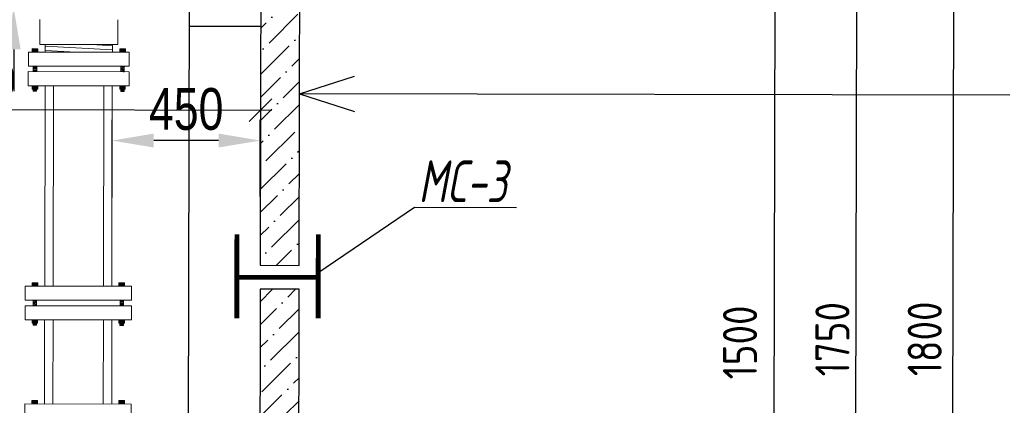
# Model space of a CAD drawing. Extents: x 0 to 361260, y 0 to 4201817.
# Tile 238 of 256: x 360056 to 360115, y 4201040 to 4201063. Entities that reach past the tile are written whole.
import ezdxf

# ---------------------------------------------------------------- set-up
doc = ezdxf.new("R2010")
doc.units = 0
doc.header["$LTSCALE"] = 0.5
doc.header["$MEASUREMENT"] = 0
doc.header["$PDMODE"] = 32
doc.header["$PDSIZE"] = 0.3
doc.layers.add("navro'z", color=7, linetype='Continuous')
doc.layers.add('Д25', color=4, linetype='Continuous')
doc.styles.add('Nurbek', font='isocpeui.ttf')
doc.styles.add('ROMANS', font='romans.shx', dxfattribs={"width": 0.8})
doc.dimstyles.new('ISO-25', dxfattribs={"dimtxt": 2.5, "dimasz": 2.5, "dimexe": 1.25, "dimexo": 0.625, "dimtad": 1, "dimtxsty": 'Standard', "dimcen": 2.5, "dimadec": 0, "dimazin": 0, "dimtfac": 1, "dimtmove": 0, "dimatfit": 3, "dimfxl": 1, "dimarcsym": 0})
pattern_1 = [(44.89306, (347618.2217, 4199382.3146), (0.51973879, 1.89179207), [2.43342293, -0.48668459, 0, -0.48668459])]

# ---------------------------------------------------------------- blocks, each defined once
blk = doc.blocks.new('_Oblique')
at = {"color": 0, "linetype": 'ByBlock', "lineweight": -2}
blk.add_line((-0.5, -0.5), (0.5, 0.5), dxfattribs=at)
blk = doc.blocks.new('*D380')
at = {"color": 0, "lineweight": -2, "transparency": 16777216}
for p, q in [((360055.789, 4201071.279), (360055.789, 4201073.779)), ((360059.126, 4201068.779), (360054.539, 4201068.779)), ((360055.789, 4201068.779), (360055.789, 4201064.162)), ((360059.068, 4201064.162), (360054.539, 4201064.162)), ((360055.789, 4201061.662), (360055.789, 4201059.162))]:
    blk.add_line(p, q, dxfattribs=at)
at = {"color": 0, "lineweight": 106, "transparency": 16777216}
for points in [[(360055.372, 4201071.279), (360056.205, 4201071.279), (360055.789, 4201068.779)], [(360055.372, 4201061.662), (360056.205, 4201061.662), (360055.789, 4201064.162)]]:
    blk.add_solid(points, dxfattribs=at)
at = {"layer": 'Defpoints', "color": 0, "lineweight": 106, "transparency": 16777216}
for p in [(360059.751, 4201068.779), (360055.789, 4201064.162), (360059.693, 4201064.162)]:
    blk.add_point(p, dxfattribs=at)
at = {"color": 0, "transparency": 16777216, "insert": (360053.914, 4201066.47), "char_height": 2.5, "attachment_point": 5, "rotation": 90}
blk.add_mtext('{\\W0.8;200}', dxfattribs=at)
blk = doc.blocks.new('*D378')
at = {"color": 0, "lineweight": -2, "transparency": 16777216}
for p, q in [((360061.686, 4201052.805), (360061.686, 4201057.455)), ((360070.562, 4201052.861), (360070.562, 4201057.455)), ((360068.062, 4201056.205), (360064.186, 4201056.205))]:
    blk.add_line(p, q, dxfattribs=at)
at = {"color": 0, "lineweight": 106, "transparency": 16777216}
for points in [[(360064.186, 4201056.622), (360064.186, 4201055.789), (360061.686, 4201056.205)], [(360068.062, 4201056.622), (360068.062, 4201055.789), (360070.562, 4201056.205)]]:
    blk.add_solid(points, dxfattribs=at)
at = {"layer": 'Defpoints', "color": 0, "lineweight": 106, "transparency": 16777216}
for p in [(360061.686, 4201056.205), (360061.686, 4201052.18, -185.215), (360070.562, 4201052.236)]:
    blk.add_point(p, dxfattribs=at)
at = {"color": 0, "transparency": 16777216, "insert": (360066.124, 4201058.08), "char_height": 2.5, "attachment_point": 5}
blk.add_mtext('{\\W0.8;450}', dxfattribs=at)

msp = doc.modelspace()

# ---------------------------------------------------------------- hatches: boundary and pattern name
at = {"linetype": 'ByBlock', "lineweight": 0, "transparency": 33554687}
for points in [[(360057.237, 4201061.704), (360056.901, 4201061.705), (360056.901, 4201061.504), (360057.236, 4201061.503)], [(360062.145, 4201061.695), (360062.48, 4201061.694), (360062.48, 4201061.493), (360062.144, 4201061.494)], [(360057.233, 4201059.489), (360056.897, 4201059.49), (360056.897, 4201059.288), (360057.232, 4201059.288)], [(360062.141, 4201059.48), (360062.476, 4201059.479), (360062.476, 4201059.278), (360062.14, 4201059.279)], [(360057.23, 4201047.697), (360056.894, 4201047.698), (360056.894, 4201047.497), (360057.23, 4201047.496)], [(360062.097, 4201047.688), (360062.432, 4201047.688), (360062.432, 4201047.486), (360062.096, 4201047.487)], [(360057.226, 4201045.482), (360056.89, 4201045.483), (360056.89, 4201045.281), (360057.226, 4201045.281)], [(360062.093, 4201045.473), (360062.428, 4201045.473), (360062.428, 4201045.271), (360062.092, 4201045.272)], [(360057.217, 4201040.649), (360056.881, 4201040.65), (360056.881, 4201040.448), (360057.217, 4201040.448)], [(360062.084, 4201040.64), (360062.419, 4201040.639), (360062.419, 4201040.438), (360062.083, 4201040.439)]]:
    msp.add_hatch(color=8, dxfattribs=at).paths.add_polyline_path(points)
at = {"layer": "navro'z", "transparency": 33554687}
h = msp.add_hatch(dxfattribs=at)
h.set_pattern_fill('ANSI36', color=254, scale=0.306573, angle=-0.10694, style=0)
h.set_pattern_definition(pattern_1)
h.paths.add_polyline_path([(360072.934, 4201067.19), (360070.589, 4201067.194), (360070.555, 4201048.738), (360072.9, 4201048.733)])
h.paths.add_polyline_path([(360037.484, 4201067.256), (360035.14, 4201067.26), (360035.105, 4201048.804), (360037.45, 4201048.799)])
h = msp.add_hatch(dxfattribs=at)
h.set_pattern_fill('ANSI36', color=0, scale=0.306573, angle=-0.10694, style=0)
h.set_pattern_definition(pattern_1)
h.paths.add_polyline_path([(360072.934, 4201067.19), (360070.589, 4201067.194), (360070.555, 4201048.738), (360072.9, 4201048.733)])
h.paths.add_polyline_path([(360037.484, 4201067.256), (360035.14, 4201067.26), (360035.105, 4201048.804), (360037.45, 4201048.799)])
h = msp.add_hatch(dxfattribs=at)
h.set_pattern_fill('ANSI36', color=0, scale=0.306573, angle=-0.10694, style=0)
h.set_pattern_definition([(44.89306, (357824.05865, 4204418.4322), (0.5197388, 1.89179207), [2.43342293, -0.4866846, 0, -0.4866846])])
h.paths.add_polyline_path([(360072.897, 4201047.302), (360070.552, 4201047.306), (360070.53, 4201035.139), (360072.874, 4201035.135)])
h.paths.add_polyline_path([(360072.863, 4201028.917), (360070.518, 4201028.921), (360070.501, 4201019.653), (360072.846, 4201019.648)])

# ---------------------------------------------------------------- linework, layer by layer
at = {"color": 7, "linetype": 'ByBlock', "lineweight": 0, "transparency": 33554687}
for p, q in [((360057.352, 4201061.959), (360057.355, 4201063.447)), ((360062.031, 4201061.951), (360062.033, 4201063.438)), ((360056.67, 4201061.504), (360056.668, 4201060.665)), ((360062.711, 4201061.493), (360056.67, 4201061.504)), ((360056.901, 4201061.504), (360056.901, 4201061.705)), ((360056.901, 4201061.705), (360057.237, 4201061.704)), ((360057.236, 4201061.503), (360057.237, 4201061.704)), ((360057.352, 4201061.959), (360062.031, 4201061.951)), ((360057.677, 4201061.959), (360057.677, 4201061.502)), ((360057.677, 4201061.856), (360061.704, 4201061.63)), ((360057.677, 4201061.602), (360059.532, 4201061.499)), ((360060.448, 4201061.954), (360061.705, 4201061.883)), ((360061.705, 4201061.951), (360061.704, 4201061.495)), ((360062.144, 4201061.494), (360062.145, 4201061.695)), ((360062.48, 4201061.694), (360062.145, 4201061.695)), ((360062.48, 4201061.493), (360062.48, 4201061.694)), ((360062.711, 4201061.493), (360062.709, 4201060.654)), ((360056.667, 4201060.329), (360056.666, 4201059.49)), ((360062.709, 4201060.318), (360056.667, 4201060.329)), ((360062.709, 4201060.654), (360056.668, 4201060.665)), ((360056.966, 4201060.664), (360056.966, 4201060.329)), ((360056.966, 4201060.647), (360057.168, 4201060.621)), ((360056.966, 4201060.603), (360057.168, 4201060.577)), ((360056.966, 4201060.559), (360057.167, 4201060.533)), ((360056.966, 4201060.515), (360057.167, 4201060.488)), ((360056.966, 4201060.471), (360057.167, 4201060.444)), ((360056.966, 4201060.426), (360057.167, 4201060.4)), ((360056.966, 4201060.382), (360057.167, 4201060.356)), ((360056.966, 4201060.338), (360057.038, 4201060.329)), ((360057.168, 4201060.664), (360057.167, 4201060.328)), ((360062.21, 4201060.655), (360062.209, 4201060.319)), ((360062.411, 4201060.505), (360062.209, 4201060.479)), ((360062.411, 4201060.46), (360062.209, 4201060.435)), ((360062.411, 4201060.416), (360062.209, 4201060.391)), ((360062.411, 4201060.372), (360062.209, 4201060.346)), ((360062.411, 4201060.637), (360062.21, 4201060.612)), ((360062.411, 4201060.593), (360062.21, 4201060.567)), ((360062.411, 4201060.549), (360062.21, 4201060.523)), ((360062.411, 4201060.328), (360062.339, 4201060.319)), ((360062.411, 4201060.654), (360062.411, 4201060.319)), ((360062.709, 4201060.318), (360062.707, 4201059.479)), ((360062.707, 4201059.479), (360056.666, 4201059.49)), ((360056.897, 4201059.49), (360056.897, 4201059.288)), ((360056.897, 4201059.288), (360057.232, 4201059.288)), ((360056.964, 4201059.288), (360056.963, 4201059.154)), ((360056.963, 4201059.154), (360057.165, 4201059.154)), ((360056.964, 4201059.282), (360057.165, 4201059.255)), ((360056.964, 4201059.258), (360057.165, 4201059.232)), ((360056.964, 4201059.235), (360057.165, 4201059.208)), ((360056.964, 4201059.211), (360057.165, 4201059.185)), ((360056.964, 4201059.188), (360057.165, 4201059.162)), ((360057.165, 4201059.288), (360057.165, 4201059.154)), ((360057.232, 4201059.288), (360057.233, 4201059.489)), ((360057.672, 4201059.488, -274.777), (360057.649, 4201047.495, -127.643)), ((360058.175, 4201059.487, -274.777), (360058.153, 4201047.494, -127.643)), ((360061.196, 4201059.482, -274.777), (360061.173, 4201047.489, -127.643)), ((360061.699, 4201059.481, -274.777), (360061.677, 4201047.488, -127.643)), ((360062.141, 4201059.48), (360062.14, 4201059.279)), ((360062.476, 4201059.278), (360062.14, 4201059.279)), ((360062.207, 4201059.278), (360062.207, 4201059.144)), ((360062.409, 4201059.271), (360062.207, 4201059.246)), ((360062.409, 4201059.248), (360062.207, 4201059.222)), ((360062.409, 4201059.225), (360062.207, 4201059.199)), ((360062.408, 4201059.201), (360062.207, 4201059.176)), ((360062.408, 4201059.178), (360062.207, 4201059.152)), ((360062.408, 4201059.144), (360062.207, 4201059.144)), ((360062.409, 4201059.278), (360062.408, 4201059.144)), ((360062.476, 4201059.479), (360062.476, 4201059.278)), ((360056.475, 4201047.497, -127.643), (360056.473, 4201046.658, -127.643)), ((360056.475, 4201047.497, -127.643), (360062.852, 4201047.485, -127.643)), ((360056.894, 4201047.497, -127.643), (360056.894, 4201047.698, -127.643)), ((360056.894, 4201047.698, -127.643), (360057.23, 4201047.697, -127.643)), ((360057.23, 4201047.496, -127.643), (360057.23, 4201047.697, -127.643)), ((360062.096, 4201047.487, -127.643), (360062.097, 4201047.688, -127.643)), ((360062.432, 4201047.688, -127.643), (360062.097, 4201047.688, -127.643)), ((360062.432, 4201047.486, -127.643), (360062.432, 4201047.688, -127.643)), ((360062.852, 4201047.485, -127.643), (360062.85, 4201046.646, -127.643)), ((360056.472, 4201046.323, -127.643), (360056.471, 4201045.484, -127.643)), ((360056.472, 4201046.323, -127.643), (360062.849, 4201046.311, -127.643)), ((360056.473, 4201046.658, -127.643), (360062.85, 4201046.646, -127.643)), ((360056.96, 4201046.657, -127.643), (360056.959, 4201046.322, -127.643)), ((360056.959, 4201046.538, -127.643), (360057.161, 4201046.511, -127.643)), ((360056.959, 4201046.493, -127.643), (360057.161, 4201046.467, -127.643)), ((360056.959, 4201046.449, -127.643), (360057.161, 4201046.423, -127.643)), ((360056.959, 4201046.405, -127.643), (360057.161, 4201046.379, -127.643)), ((360056.959, 4201046.361, -127.643), (360057.16, 4201046.334, -127.643)), ((360056.96, 4201046.626, -127.643), (360057.161, 4201046.6, -127.643)), ((360056.96, 4201046.582, -127.643), (360057.161, 4201046.555, -127.643)), ((360057.059, 4201046.657, -127.643), (360057.161, 4201046.644, -127.643)), ((360057.161, 4201046.657, -127.643), (360057.16, 4201046.321, -127.643)), ((360062.162, 4201046.648, -127.643), (360062.161, 4201046.312, -127.643)), ((360062.363, 4201046.439, -127.643), (360062.161, 4201046.413, -127.643)), ((360062.363, 4201046.395, -127.643), (360062.161, 4201046.369, -127.643)), ((360062.363, 4201046.351, -127.643), (360062.161, 4201046.325, -127.643)), ((360062.264, 4201046.648, -127.643), (360062.162, 4201046.634, -127.643)), ((360062.363, 4201046.616, -127.643), (360062.162, 4201046.59, -127.643)), ((360062.363, 4201046.572, -127.643), (360062.162, 4201046.546, -127.643)), ((360062.363, 4201046.528, -127.643), (360062.162, 4201046.502, -127.643)), ((360062.363, 4201046.483, -127.643), (360062.162, 4201046.458, -127.643)), ((360062.363, 4201046.647, -127.643), (360062.363, 4201046.312, -127.643)), ((360062.849, 4201046.311, -127.643), (360062.848, 4201045.472, -127.643)), ((360056.471, 4201045.484, -127.643), (360062.848, 4201045.472, -127.643)), ((360056.89, 4201045.483, -127.643), (360056.89, 4201045.281, -127.643)), ((360056.89, 4201045.281, -127.643), (360057.226, 4201045.281, -127.643)), ((360056.957, 4201045.281, -127.643), (360056.957, 4201045.147, -127.643)), ((360056.957, 4201045.275, -127.643), (360057.158, 4201045.248, -127.643)), ((360056.957, 4201045.251, -127.643), (360057.158, 4201045.225, -127.643)), ((360056.957, 4201045.228, -127.643), (360057.158, 4201045.201, -127.643)), ((360056.957, 4201045.204, -127.643), (360057.158, 4201045.178, -127.643)), ((360056.957, 4201045.181, -127.643), (360057.158, 4201045.155, -127.643)), ((360056.957, 4201045.147, -127.643), (360057.158, 4201045.147, -127.643)), ((360057.158, 4201045.281, -127.643), (360057.158, 4201045.147, -127.643)), ((360057.226, 4201045.482, -127.643), (360057.226, 4201045.281, -127.643)), ((360057.645, 4201045.481), (360057.636, 4201040.447)), ((360058.149, 4201045.48), (360058.14, 4201040.446)), ((360061.17, 4201045.475), (360061.16, 4201040.44)), ((360061.673, 4201045.474), (360061.664, 4201040.439)), ((360062.093, 4201045.473, -127.643), (360062.092, 4201045.272, -127.643)), ((360062.428, 4201045.271, -127.643), (360062.092, 4201045.272, -127.643)), ((360062.159, 4201045.272, -127.643), (360062.159, 4201045.137, -127.643)), ((360062.361, 4201045.265, -127.643), (360062.159, 4201045.239, -127.643)), ((360062.361, 4201045.241, -127.643), (360062.159, 4201045.216, -127.643)), ((360062.361, 4201045.218, -127.643), (360062.159, 4201045.192, -127.643)), ((360062.361, 4201045.194, -127.643), (360062.159, 4201045.169, -127.643)), ((360062.361, 4201045.171, -127.643), (360062.159, 4201045.145, -127.643)), ((360062.36, 4201045.137, -127.643), (360062.159, 4201045.137, -127.643)), ((360062.361, 4201045.271, -127.643), (360062.36, 4201045.137, -127.643)), ((360062.428, 4201045.473, -127.643), (360062.428, 4201045.271, -127.643)), ((360056.461, 4201040.449), (360056.46, 4201039.61)), ((360056.461, 4201040.449), (360062.838, 4201040.437)), ((360056.881, 4201040.448), (360056.881, 4201040.65)), ((360056.881, 4201040.65), (360057.217, 4201040.649)), ((360057.217, 4201040.448), (360057.217, 4201040.649)), ((360062.083, 4201040.439), (360062.084, 4201040.64)), ((360062.419, 4201040.639), (360062.084, 4201040.64)), ((360062.419, 4201040.438), (360062.419, 4201040.639)), ((360062.838, 4201040.437), (360062.837, 4201039.598))]:
    msp.add_line(p, q, dxfattribs=at)
at = {"layer": "navro'z", "color": 0, "transparency": 33554687}
for p, q in [((360112.026, 4201018.894), (360112.137, 4201078.05)), ((360106.216, 4201018.905), (360106.322, 4201075.648)), ((360101.395, 4201069.321), (360101.301, 4201018.914)), ((360072.919, 4201059.004), (360076.213, 4201060.059)), ((360115.475, 4201058.925), (360072.919, 4201059.004)), ((360072.919, 4201059.004), (360076.209, 4201057.937)), ((360036.786, 4201058.088), (360071.254, 4201058.024)), ((360074.014, 4201048.294), (360079.806, 4201052.22)), ((360079.806, 4201052.22), (360085.915, 4201052.208))]:
    msp.add_line(p, q, dxfattribs=at)
at = {"layer": "navro'z", "color": 7, "transparency": 33554687}
for p, q in [((360066.302, 4201065.595), (360066.221, 4201022.284)), ((360066.302, 4201065.595), (360066.221, 4201022.284)), ((360070.582, 4201063.032), (360066.297, 4201063.04)), ((360070.582, 4201063.032), (360066.297, 4201063.04))]:
    msp.add_line(p, q, dxfattribs=at)
at = {"layer": "navro'z", "color": 7, "lineweight": 30, "transparency": 33554687}
msp.add_lwpolyline([(360072.934, 4201067.19), (360070.589, 4201067.194), (360070.555, 4201048.738), (360072.9, 4201048.733)], close=True, dxfattribs=at)
msp.add_lwpolyline([(360072.934, 4201067.19), (360070.589, 4201067.194), (360070.555, 4201048.738), (360072.9, 4201048.733)], close=True, dxfattribs=at)
at = {"layer": "navro'z", "color": 0, "transparency": 33554687, "const_width": 0.289}
for points in [[(360069.164, 4201050.601), (360069.154, 4201045.57)], [(360069.164, 4201050.601), (360069.154, 4201045.57)], [(360074.039, 4201050.591), (360074.029, 4201045.561)], [(360074.039, 4201050.591), (360074.029, 4201045.561)], [(360069.159, 4201048.024), (360074.034, 4201048.015)], [(360069.159, 4201048.024), (360074.034, 4201048.015)]]:
    msp.add_lwpolyline(points, dxfattribs=at)
at = {"layer": "navro'z", "color": 7, "lineweight": 30, "transparency": 33554687}
msp.add_lwpolyline([(360072.873, 4201034.537), (360072.897, 4201047.302), (360070.552, 4201047.306), (360070.529, 4201034.542)], dxfattribs=at)
msp.add_lwpolyline([(360072.873, 4201034.537), (360072.897, 4201047.302), (360070.552, 4201047.306), (360070.529, 4201034.542)], dxfattribs=at)

# ---------------------------------------------------------------- block references
at = {"layer": "navro'z", "color": 3, "transparency": 33554687, "xscale": 1.362546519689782, "yscale": 1.362546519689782, "zscale": 1.362546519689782, "rotation": 359.8930604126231}
msp.add_blockref('_Oblique', (360070.572, 4201058.025), dxfattribs=at)

# ---------------------------------------------------------------- texts
at = {"layer": "navro'z", "color": 0, "transparency": 33554687, "char_height": 2.0438, "attachment_point": 5, "style": 'ROMANS'}
for s, insert, rotation in [('\\A1;1500', (360053.738, 4201059.813), 359.89306), ('\\A1;1750', (360104.84, 4201044.318), 89.89306), ('\\A1;1800', (360110.371, 4201044.338), 89.89306), ('\\A1;1500', (360099.305, 4201044.121), 89.89306)]:
    msp.add_mtext(s, dxfattribs=dict(at, insert=insert, rotation=rotation))
at = {"layer": 'Д25', "color": 7, "lineweight": 25, "transparency": 33554687, "style": 'Nurbek', "width": 0.7}
msp.add_text('МС-3', height=2.5, rotation=359.89306, dxfattribs=at).set_placement((360080.037, 4201052.521))

# ---------------------------------------------------------------- dimensions: what is measured, and where the dimension line sits
dim = msp.add_linear_dim(base=(360055.789, 4201064.162), p1=(360059.751, 4201068.779), p2=(360059.693, 4201064.162), angle=90, text='{\\W0.8;200}', dimstyle='ISO-25')
dim.commit()
dim.dimension.update_dxf_attribs({"geometry": '*D380', "text_midpoint": (360055.789, 4201066.47), "dimtype": 160})
dim = msp.add_linear_dim(base=(360061.686, 4201056.205), p1=(360070.562, 4201052.236), p2=(360061.686, 4201052.18, -185.215), text='{\\W0.8;450}', dimstyle='ISO-25')
dim.commit()
dim.dimension.update_dxf_attribs({"geometry": '*D378', "text_midpoint": (360066.124, 4201056.205), "dimtype": 160})

doc.saveas('drawing.dxf')
